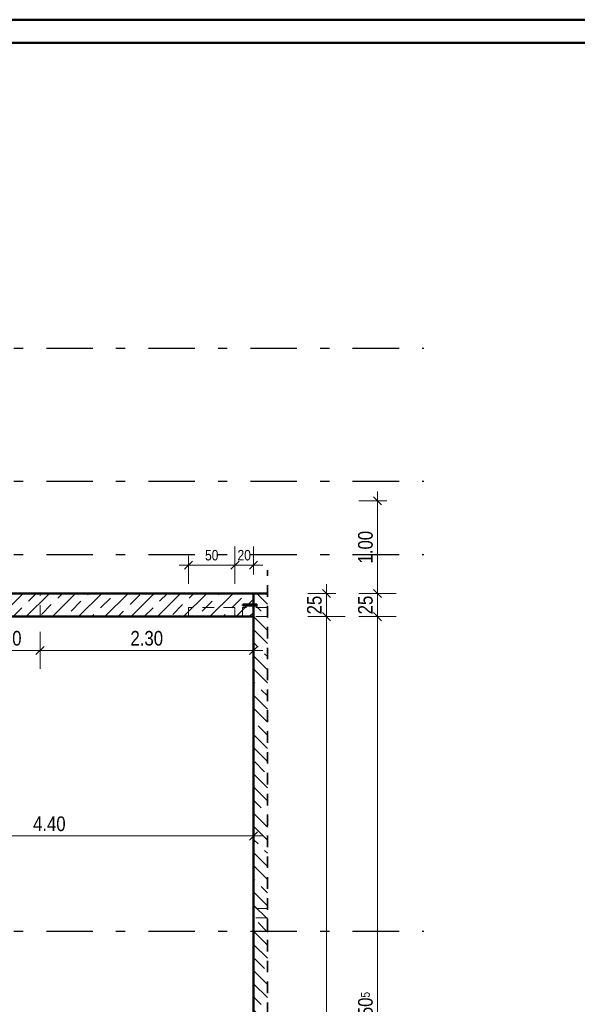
# Model space of a CAD drawing. Header units: millimetres. Extents: x 0 to 102, y -15 to 47.
# Tile 97 of 103: x 60.29 to 66.3, y 31.43 to 42.05. Entities that reach past the tile are written whole.
import ezdxf

# ---------------------------------------------------------------- set-up
doc = ezdxf.new("R2010")
doc.units = ezdxf.units.MM
doc.linetypes.add('DASHDOTX2', pattern=[2, 1, -0.5, 0, -0.5])
doc.linetypes.add('HIDDEN', pattern=[0.375, 0.25, -0.125])
doc.layers.add('Achsen', color=7, linetype='Continuous', lineweight=20)
doc.layers.add('Schraffuren', color=7, linetype='Continuous', lineweight=20)
doc.styles.add('Arial Narrow', font='ARIALN.TTF')
doc.dimstyles.new('Arch_Strakon_dimstyle', dxfattribs={"dimtxt": 15.75, "dimasz": 1, "dimexe": 1.25, "dimexo": 0.0625, "dimgap": 1, "dimtad": 0, "dimzin": 12, "dimdsep": 46, "dimtxsty": 'Arial Narrow', "dimblk": 'Arrowhead_Tick', "dimsah": 1, "dimcen": 0, "dimse1": 1, "dimse2": 1, "dimclrd": 6, "dimclrt": 2, "dimazin": 0, "dimtfac": 1, "dimtdec": 4, "dimtmove": 0, "dimatfit": 3, "dimldrblk": 'NONE', "dimfxl": 1, "dimtvp": 1, "dimtolj": 1, "dimtzin": 0, "dimlwd": 13, "dimarcsym": 2})

# ---------------------------------------------------------------- blocks, each defined once
blk = doc.blocks.new('Arrowhead_Tick')
at = {"color": 0, "linetype": 'Continuous', "lineweight": -2}
for p, q in [((0, 20), (0, -10)), ((-1, 0), (0, 0)), ((10, 0), (0, 0))]:
    blk.add_line(p, q, dxfattribs=at)
at = {"color": 2, "linetype": 'Continuous', "lineweight": 35}
blk.add_line((4.4, 4.4), (-4.4, -4.4), dxfattribs=at)
blk = doc.blocks.new('*D244')
at = {"layer": 'Achsen', "color": 6, "linetype": 'Continuous', "lineweight": 13}
blk.add_line((59.923, 35.25), (60.503, 35.25), dxfattribs=at)
at = {"layer": 'Defpoints', "color": 0}
for p in [(59.913, 35.614), (60.513, 35.614), (60.513, 35.25)]:
    blk.add_point(p, dxfattribs=at)
at = {"layer": 'Achsen', "color": 6, "lineweight": 13, "xscale": 0.01, "yscale": 0.01, "zscale": 0.01, "rotation": 180}
blk.add_blockref('Arrowhead_Tick', (59.913, 35.25), dxfattribs=at)
at = {"layer": 'Achsen', "color": 6, "lineweight": 13, "xscale": 0.01, "yscale": 0.01, "zscale": 0.01}
blk.add_blockref('Arrowhead_Tick', (60.513, 35.25), dxfattribs=at)
at = {"layer": 'Achsen', "color": 2, "lineweight": 35, "insert": (60.213, 35.38), "char_height": 0.1575, "attachment_point": 5, "style": 'Arial Narrow'}
blk.add_mtext('\\A1;60', dxfattribs=at)
blk = doc.blocks.new('_None')
blk = doc.blocks.new('*D245')
at = {"layer": 'Achsen', "color": 6, "linetype": 'Continuous', "lineweight": 13}
blk.add_line((60.523, 35.25), (62.803, 35.25), dxfattribs=at)
at = {"layer": 'Defpoints', "color": 0}
for p in [(60.513, 35.614), (62.813, 35.614), (62.813, 35.25)]:
    blk.add_point(p, dxfattribs=at)
at = {"layer": 'Achsen', "color": 6, "lineweight": 13, "xscale": 0.01, "yscale": 0.01, "zscale": 0.01, "rotation": 180}
blk.add_blockref('Arrowhead_Tick', (60.513, 35.25), dxfattribs=at)
at = {"layer": 'Achsen', "color": 6, "lineweight": 13, "xscale": 0.01, "yscale": 0.01, "zscale": 0.01}
blk.add_blockref('Arrowhead_Tick', (62.813, 35.25), dxfattribs=at)
at = {"layer": 'Achsen', "color": 2, "lineweight": 35, "insert": (61.663, 35.38), "char_height": 0.1575, "attachment_point": 5, "style": 'Arial Narrow'}
blk.add_mtext('\\A1;2.30', dxfattribs=at)
blk = doc.blocks.new('*D246')
at = {"layer": 'Achsen', "color": 6, "linetype": 'Continuous', "lineweight": 13}
blk.add_line((64.15, 35.874), (64.15, 36.852), dxfattribs=at)
at = {"layer": 'Defpoints', "color": 0}
for p in [(58.433, 36.862), (64.15, 36.862), (58.433, 35.864)]:
    blk.add_point(p, dxfattribs=at)
at = {"layer": 'Achsen', "color": 6, "lineweight": 13, "xscale": 0.01, "yscale": 0.01, "zscale": 0.01}
for p, rotation in [((64.15, 36.862), 90), ((64.15, 35.864), 270)]:
    blk.add_blockref('Arrowhead_Tick', p, dxfattribs=dict(at, rotation=rotation))
at = {"layer": 'Achsen', "color": 2, "lineweight": 35, "insert": (64.02, 36.363), "char_height": 0.1575, "attachment_point": 5, "rotation": 90, "style": 'Arial Narrow'}
blk.add_mtext('\\A1;1.00', dxfattribs=at)
blk = doc.blocks.new('*D248')
at = {"layer": 'Achsen', "color": 6, "linetype": 'Continuous', "lineweight": 13}
blk.add_line((63.6, 22.164), (63.6, 35.604), dxfattribs=at)
at = {"layer": 'Defpoints', "color": 0}
for p in [(62.813, 35.614), (63.6, 35.614), (62.813, 22.154)]:
    blk.add_point(p, dxfattribs=at)
at = {"layer": 'Achsen', "color": 6, "lineweight": 13, "xscale": 0.01, "yscale": 0.01, "zscale": 0.01}
for p, rotation in [((63.6, 35.614), 90), ((63.6, 22.154), 270)]:
    blk.add_blockref('Arrowhead_Tick', p, dxfattribs=dict(at, rotation=rotation))
at = {"layer": 'Achsen', "color": 2, "lineweight": 35, "insert": (63.47, 28.884), "char_height": 0.1575, "attachment_point": 5, "rotation": 90, "style": 'Arial Narrow'}
blk.add_mtext('\\A1;13.46', dxfattribs=at)
blk = doc.blocks.new('*D249')
at = {"layer": 'Achsen', "color": 6, "linetype": 'Continuous', "lineweight": 13}
blk.add_line((63.6, 35.624), (63.6, 35.854), dxfattribs=at)
at = {"layer": 'Defpoints', "color": 0}
for p in [(62.963, 35.864), (63.6, 35.864), (62.813, 35.614)]:
    blk.add_point(p, dxfattribs=at)
at = {"layer": 'Achsen', "color": 6, "lineweight": 13, "xscale": 0.01, "yscale": 0.01, "zscale": 0.01}
for p, rotation in [((63.6, 35.864), 90), ((63.6, 35.614), 270)]:
    blk.add_blockref('Arrowhead_Tick', p, dxfattribs=dict(at, rotation=rotation))
at = {"layer": 'Achsen', "color": 2, "lineweight": 35, "insert": (63.47, 35.739), "char_height": 0.1575, "attachment_point": 5, "rotation": 90, "style": 'Arial Narrow'}
blk.add_mtext('\\A1;25', dxfattribs=at)
blk = doc.blocks.new('*D254')
at = {"layer": 'Achsen', "color": 6, "linetype": 'Continuous', "lineweight": 13}
blk.add_line((58.423, 33.25), (62.803, 33.25), dxfattribs=at)
at = {"layer": 'Defpoints', "color": 0}
for p in [(58.413, 35.614), (62.813, 35.614), (62.813, 33.25)]:
    blk.add_point(p, dxfattribs=at)
at = {"layer": 'Achsen', "color": 6, "lineweight": 13, "xscale": 0.01, "yscale": 0.01, "zscale": 0.01}
blk.add_blockref('Arrowhead_Tick', (62.813, 33.25), dxfattribs=at)
at = {"layer": 'Achsen', "color": 6, "lineweight": 13, "xscale": 0.01, "yscale": 0.01, "zscale": 0.01, "rotation": 180}
blk.add_blockref('Arrowhead_Tick', (58.413, 33.25), dxfattribs=at)
at = {"layer": 'Achsen', "color": 2, "lineweight": 35, "insert": (60.613, 33.38), "char_height": 0.1575, "attachment_point": 5, "style": 'Arial Narrow'}
blk.add_mtext('\\A1;4.40', dxfattribs=at)
blk = doc.blocks.new('*D270')
at = {"layer": 'Achsen', "color": 6, "linetype": 'Continuous', "lineweight": 13}
blk.add_line((64.15, 27.119), (64.15, 35.604), dxfattribs=at)
at = {"layer": 'Defpoints', "color": 0}
for p in [(62.813, 35.614), (64.15, 35.614), (62.813, 27.109)]:
    blk.add_point(p, dxfattribs=at)
at = {"layer": 'Achsen', "color": 6, "lineweight": 13, "xscale": 0.01, "yscale": 0.01, "zscale": 0.01}
for p, rotation in [((64.15, 35.614), 90), ((64.15, 27.109), 270)]:
    blk.add_blockref('Arrowhead_Tick', p, dxfattribs=dict(at, rotation=rotation))
at = {"layer": 'Achsen', "color": 2, "lineweight": 35, "insert": (64.02, 31.362), "char_height": 0.1575, "attachment_point": 5, "rotation": 90, "style": 'Arial Narrow'}
blk.add_mtext('\\A1;8.50{\\A1;\\H.6x;\\S5;}', dxfattribs=at)
blk = doc.blocks.new('*D271')
at = {"layer": 'Achsen', "color": 6, "linetype": 'Continuous', "lineweight": 13}
blk.add_line((64.15, 35.624), (64.15, 35.854), dxfattribs=at)
at = {"layer": 'Defpoints', "color": 0}
for p in [(58.433, 35.864), (64.15, 35.864), (62.813, 35.614)]:
    blk.add_point(p, dxfattribs=at)
at = {"layer": 'Achsen', "color": 6, "lineweight": 13, "xscale": 0.01, "yscale": 0.01, "zscale": 0.01}
for p, rotation in [((64.15, 35.864), 90), ((64.15, 35.614), 270)]:
    blk.add_blockref('Arrowhead_Tick', p, dxfattribs=dict(at, rotation=rotation))
at = {"layer": 'Achsen', "color": 2, "lineweight": 35, "insert": (64.02, 35.739), "char_height": 0.1575, "attachment_point": 5, "rotation": 90, "style": 'Arial Narrow'}
blk.add_mtext('\\A1;25', dxfattribs=at)
blk = doc.blocks.new('*D648')
at = {"color": 6, "linetype": 'Continuous', "lineweight": 13}
blk.add_line((62.123, 36.169), (62.603, 36.169), dxfattribs=at)
at = {"layer": 'Defpoints', "color": 0}
for p in [(62.613, 36.169), (62.113, 35.714), (62.613, 35.714)]:
    blk.add_point(p, dxfattribs=at)
at = {"color": 6, "lineweight": 13, "xscale": 0.01, "yscale": 0.01, "zscale": 0.01}
blk.add_blockref('Arrowhead_Tick', (62.613, 36.169), dxfattribs=at)
at = {"color": 6, "lineweight": 13, "xscale": 0.01, "yscale": 0.01, "zscale": 0.01, "rotation": 180}
blk.add_blockref('Arrowhead_Tick', (62.113, 36.169), dxfattribs=at)
at = {"color": 3, "lineweight": 35, "insert": (62.363, 36.276), "char_height": 0.1125, "attachment_point": 5, "style": 'Arial Narrow'}
blk.add_mtext('\\A1;50', dxfattribs=at)
blk = doc.blocks.new('*D649')
at = {"color": 6, "linetype": 'Continuous', "lineweight": 13}
blk.add_line((62.623, 36.169), (62.803, 36.169), dxfattribs=at)
at = {"layer": 'Defpoints', "color": 0}
for p in [(62.813, 36.169), (62.813, 35.864), (62.613, 35.714)]:
    blk.add_point(p, dxfattribs=at)
at = {"color": 6, "lineweight": 13, "xscale": 0.01, "yscale": 0.01, "zscale": 0.01}
blk.add_blockref('Arrowhead_Tick', (62.813, 36.169), dxfattribs=at)
at = {"color": 6, "lineweight": 13, "xscale": 0.01, "yscale": 0.01, "zscale": 0.01, "rotation": 180}
blk.add_blockref('Arrowhead_Tick', (62.613, 36.169), dxfattribs=at)
at = {"color": 3, "lineweight": 35, "insert": (62.713, 36.276), "char_height": 0.1125, "attachment_point": 5, "style": 'Arial Narrow'}
blk.add_mtext('\\A1;20', dxfattribs=at)

msp = doc.modelspace()

# ---------------------------------------------------------------- hatches: boundary and pattern name
at = {"lineweight": 13}
h = msp.add_hatch(dxfattribs=at)
h.set_pattern_fill('wuB', color=6, scale=0.01, angle=135, style=0, pattern_type=2)
h.set_pattern_definition([(135, (0, 0), (-0.212132, -0.212132), []), (135, (-0.0707, -0.0707), (-0.212132, -0.212132), []), (135, (-0.14142, -0.14142), (-0.212132, -0.212132), [0.15, -0.1])])
h.paths.add_polyline_path([(62.9631893, 27.1093102), (62.9631893, 35.8644708), (62.8131882, 35.8644741), (62.8131893, 27.1093102)])
at = {"layer": 'Schraffuren', "lineweight": 13}
h = msp.add_hatch(dxfattribs=at)
h.set_pattern_fill('bB', color=6, scale=0.01, angle=45, style=0, pattern_type=2)
h.set_pattern_definition([(45, (0, 0), (-0.14142136, 0.14142136), [0.15, -0.1]), (45, (-0.07071, 0.07071), (-0.14142136, 0.14142136), [])])
h.paths.add_polyline_path([(58.4131882, 35.6144708), (62.8131882, 35.6144708), (62.8131893, 35.8644708), (58.4131882, 35.8644708)])
at = {"layer": 'Schraffuren', "lineweight": 13, "true_color": 0xff0000}
msp.add_hatch(color=1, dxfattribs=at).paths.add_polyline_path([(62.8481893, 35.7344708), (62.8481893, 35.7444708), (62.6981893, 35.7444708), (62.6981893, 35.7344708)])

# ---------------------------------------------------------------- linework, layer by layer
at = {"color": 4, "linetype": 'Continuous', "lineweight": 50}
for p, q in [((87.5, 42.05), (0, 42.05)), ((87.25, 41.8), (1, 41.8)), ((62.8131893, 35.8644708), (58.4131882, 35.8644708)), ((62.8131882, 27.1093102), (62.8131882, 35.8644741)), ((62.9631893, 35.8644708), (62.8131893, 35.8644708)), ((62.6981893, 35.7344708), (62.6981893, 35.7444708)), ((62.8481893, 35.7444708), (62.6981893, 35.7444708)), ((62.8481893, 35.7344708), (62.6981893, 35.7344708)), ((62.8481893, 35.7344708), (62.8481893, 35.7444708)), ((62.8131882, 35.6144708), (58.4131882, 35.6144708))]:
    msp.add_line(p, q, dxfattribs=at)
at = {"color": 2, "linetype": 'HIDDEN', "lineweight": 35, "ltscale": 0.5}
msp.add_line((62.9631893, 21.6544741), (62.9631893, 36.1144741), dxfattribs=at)
at = {"color": 6, "linetype": 'HIDDEN', "lineweight": 13, "ltscale": 0.5}
for p, q in [((60.5131882, 35.6144708), (60.5131882, 35.8644708)), ((62.1131882, 35.6144708), (62.1131882, 35.7144708)), ((62.6131882, 35.7144708), (62.1131882, 35.7144708)), ((62.6131882, 35.6144708), (62.6131882, 35.7144708)), ((62.6953027, 35.7106674), (62.6953027, 35.7144734)), ((62.9631893, 35.7144708), (62.6953027, 35.7144708)), ((62.6953027, 35.6998288), (62.6953027, 35.7106674)), ((62.6953027, 35.6836076), (62.6953027, 35.6998288)), ((62.6953027, 35.6644734), (62.6953027, 35.6836076)), ((62.6953027, 35.6453393), (62.6953027, 35.6644734)), ((62.6953027, 35.6291181), (62.6953027, 35.6453393)), ((62.6953027, 35.6182795), (62.6953027, 35.6291181)), ((62.6953027, 35.6144734), (62.6953027, 35.6182795)), ((62.9631893, 35.6144708), (62.8131882, 35.6144708)), ((62.9631893, 32.4661683), (62.8131893, 32.4661683)), ((62.9631893, 32.3661683), (62.8131893, 32.3661683))]:
    msp.add_line(p, q, dxfattribs=at)
at = {"layer": 'Achsen', "color": 3, "linetype": 'DASHDOTX2', "lineweight": 25, "ltscale": 0.5}
for p, q in [((56.1812017, 38.509471), (64.6484114, 38.509471)), ((56.1812017, 37.074471), (64.6484114, 37.074471)), ((56.1812017, 36.284471), (64.6484114, 36.284471)), ((56.1812017, 32.224471), (64.6484114, 32.224471))]:
    msp.add_line(p, q, dxfattribs=at)

# ---------------------------------------------------------------- dimensions: what is measured, and where the dimension line sits
at = {"lineweight": 35}
for base, p1, p2, text, picture, middle in [((62.6131882, 36.1687233), (62.1131882, 35.7144708), (62.6131882, 35.7144708), '50', '*D648', (62.3631882, 36.1687233)), ((62.8131893, 36.1687233), (62.6131882, 35.7144708), (62.8131893, 35.8644708), '20', '*D649', (62.7131888, 36.1687233))]:
    dim = msp.add_linear_dim(base=base, p1=p1, p2=p2, text=text, dimstyle='Arch_Strakon_dimstyle', override={"dimscale": 0.01, "dimtxt": 11.25, "dimasz": 1, "dimgap": 5, "dimtad": 1, "dimjust": 0, "dimtih": 0, "dimtoh": 0, "dimdec": 5, "dimdsep": 46, "dimtxsty": 'Arial Narrow', "dimclrd": 6, "dimclrt": 3, "dimtix": 1, "dimtofl": 255, "dimtmove": 0, "dimatfit": 2, "dimfxl": 0, "dimfxlon": 0, "dimtvp": 44.444444, "dimlwd": 13}, dxfattribs=at)
    dim.commit()
    dim.dimension.update_dxf_attribs({"geometry": picture, "text_midpoint": middle, "dimtype": 160})
at = {"layer": 'Achsen', "lineweight": 35}
for base, p1, p2, text, picture, middle in [((64.15, 36.8624586), (58.4331822, 35.8644708), (58.4331822, 36.8624586), '1.00', '*D246', (64.15, 36.3634647)), ((64.15, 35.8644708), (62.8131882, 35.6144708), (58.4331822, 35.8644708), '25', '*D271', (64.15, 35.7394708)), ((63.6, 35.8644708), (62.8131882, 35.6144708), (62.9631893, 35.8644708), '25', '*D249', (63.6, 35.7394708)), ((63.6, 35.6144708), (62.8131893, 22.1544708), (62.8131882, 35.6144708), '13.46', '*D248', (63.6, 28.8844708)), ((64.15, 35.6144708), (62.8131893, 27.1093149), (62.8131882, 35.6144708), '8.50{\\A1;\\H.6x;\\S5;}', '*D270', (64.15, 31.3618928))]:
    dim = msp.add_linear_dim(base=base, p1=p1, p2=p2, angle=90, text=text, dimstyle='Arch_Strakon_dimstyle', override={"dimscale": 0.01, "dimtxt": 15.75, "dimasz": 1, "dimgap": 5, "dimtad": 1, "dimjust": 0, "dimtih": 0, "dimtoh": 0, "dimdec": 5, "dimdsep": 46, "dimtxsty": 'Arial Narrow', "dimclrd": 6, "dimclrt": 2, "dimtix": 1, "dimtofl": 255, "dimtmove": 0, "dimatfit": 2, "dimfxl": 0, "dimfxlon": 0, "dimtvp": 31.746032, "dimlwd": 13}, dxfattribs=at)
    dim.commit()
    dim.dimension.update_dxf_attribs({"geometry": picture, "text_midpoint": middle, "dimtype": 160})
for base, p1, p2, text, picture, middle in [((62.8131882, 33.25), (58.4131893, 35.6144708), (62.8131882, 35.6144708), '4.40', '*D254', (60.6131888, 33.25)), ((60.5131882, 35.25), (59.9131882, 35.6144708), (60.5131882, 35.6144708), '60', '*D244', (60.2131882, 35.25)), ((62.8131882, 35.25), (60.5131882, 35.6144708), (62.8131882, 35.6144708), '2.30', '*D245', (61.6631882, 35.25))]:
    dim = msp.add_linear_dim(base=base, p1=p1, p2=p2, text=text, dimstyle='Arch_Strakon_dimstyle', override={"dimscale": 0.01, "dimtxt": 15.75, "dimasz": 1, "dimgap": 5, "dimtad": 1, "dimjust": 0, "dimtih": 0, "dimtoh": 0, "dimdec": 5, "dimdsep": 46, "dimtxsty": 'Arial Narrow', "dimclrd": 6, "dimclrt": 2, "dimtix": 1, "dimtofl": 255, "dimtmove": 0, "dimatfit": 2, "dimfxl": 0, "dimfxlon": 0, "dimtvp": 31.746032, "dimlwd": 13}, dxfattribs=at)
    dim.commit()
    dim.dimension.update_dxf_attribs({"geometry": picture, "text_midpoint": middle, "dimtype": 160})

doc.saveas('drawing.dxf')
